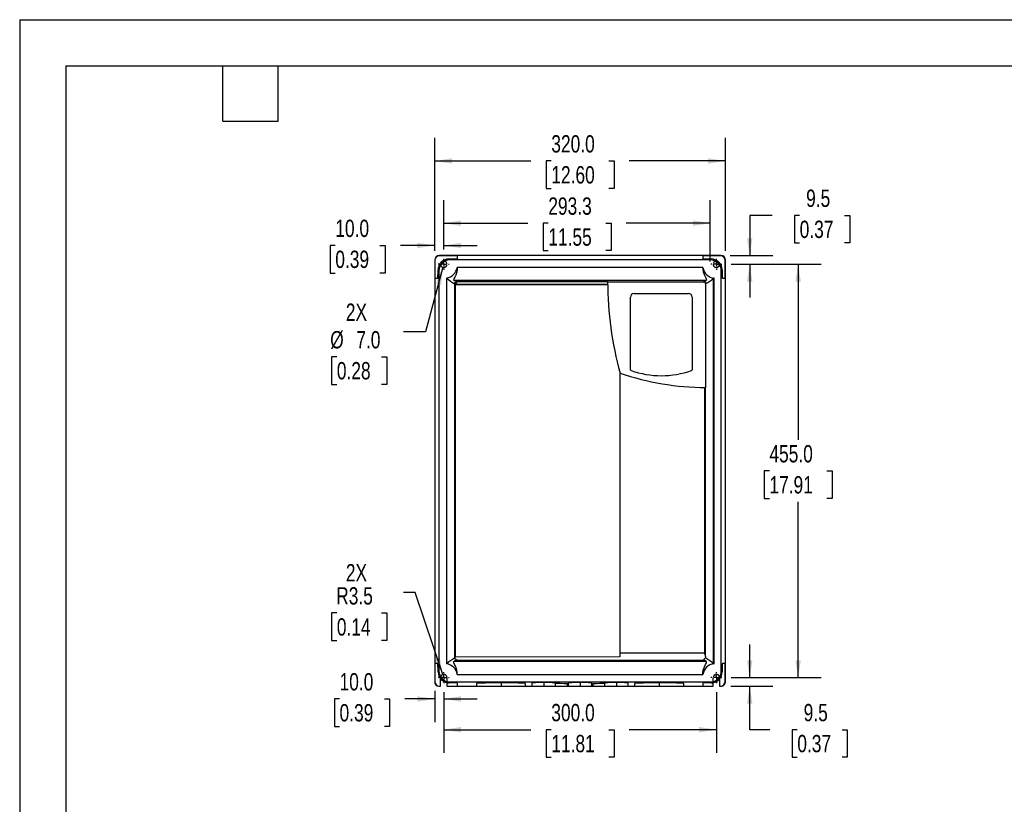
# Model space of a CAD drawing. Header units: millimetres. Extents: x 0 to 2235, y 0 to 1727.
# Tile 2 of 3: x 0 to 1083, y 864 to 1727. Entities that reach past the tile are written whole.
import ezdxf

# ---------------------------------------------------------------- set-up
doc = ezdxf.new("R2010")
doc.units = ezdxf.units.MM
doc.header["$LTSCALE"] = 8
doc.linetypes.add('CENTERX2', pattern=[20.32, 12.7, -2.54, 2.54, -2.54])
doc.linetypes.add('HIDDEN', pattern=[1.905, 1.27, -0.635])
doc.layers.add('CENTER', color=40, linetype='CENTERX2')
doc.layers.add('HIDDEN', color=102, linetype='HIDDEN')
doc.layers.add('DIMENSIONS', color=140, linetype='Continuous', lineweight=25)
doc.layers.add('TEXT', color=140, linetype='Continuous', lineweight=25)
doc.styles.add('SLDTEXTSTYLE2', font='TXT', dxfattribs={"width": 0.75})
doc.dimstyles.new('SLDDIMSTYLE0', dxfattribs={"dimtxt": 19.05, "dimasz": 19.05, "dimexe": 0, "dimexo": 0.0625, "dimgap": 4.7625, "dimtad": 0, "dimtih": 1, "dimtoh": 1, "dimdec": 1, "dimrnd": 1e-09, "dimzin": 12, "dimdsep": 46, "dimtxsty": 'SLDTEXTSTYLE2', "dimsah": 1, "dimcen": 0, "dimadec": 0, "dimazin": 3, "dimtfac": 1, "dimtdec": 1, "dimtofl": 0, "dimtmove": 0, "dimatfit": 3, "dimfxl": 0, "dimfrac": 2, "dimtolj": 1, "dimtzin": 12, "dimarcsym": 0})
doc.dimstyles.new('SLDDIMSTYLE1', dxfattribs={"dimtxt": 19.05, "dimasz": 19.05, "dimexe": 0, "dimexo": 0.0625, "dimgap": 4.7625, "dimtad": 0, "dimtih": 1, "dimtoh": 1, "dimdec": 1, "dimrnd": 1e-09, "dimzin": 4, "dimdsep": 46, "dimtxsty": 'SLDTEXTSTYLE2', "dimsah": 1, "dimcen": 0, "dimadec": 0, "dimazin": 1, "dimtfac": 1, "dimtdec": 1, "dimtofl": 0, "dimtmove": 0, "dimatfit": 3, "dimfxl": 0, "dimfrac": 2, "dimtolj": 1, "dimtzin": 12, "dimarcsym": 0})
doc.dimstyles.new('SLDDIMSTYLE2', dxfattribs={"dimtxt": 19.05, "dimasz": 19.05, "dimexe": 0, "dimexo": 0.0625, "dimgap": 4.7625, "dimtad": 0, "dimtih": 1, "dimtoh": 1, "dimdec": 1, "dimrnd": 1e-09, "dimzin": 12, "dimdsep": 46, "dimtxsty": 'SLDTEXTSTYLE2', "dimsah": 1, "dimcen": 0.09, "dimadec": 0, "dimazin": 3, "dimtfac": 1, "dimtdec": 1, "dimtofl": 0, "dimtmove": 0, "dimatfit": 3, "dimfxl": 0, "dimfrac": 2, "dimtolj": 1, "dimtzin": 12, "dimarcsym": 0})
doc.dimstyles.new('SLDDIMSTYLE3', dxfattribs={"dimtxt": 19.05, "dimasz": 19.05, "dimexe": 0, "dimexo": 0.0625, "dimgap": 4.7625, "dimtad": 0, "dimtih": 1, "dimtoh": 1, "dimdec": 1, "dimrnd": 1e-09, "dimzin": 4, "dimdsep": 46, "dimtxsty": 'SLDTEXTSTYLE2', "dimsah": 1, "dimcen": 0.09, "dimadec": 0, "dimazin": 1, "dimtfac": 1, "dimtdec": 1, "dimtofl": 0, "dimtmove": 0, "dimatfit": 3, "dimfxl": 0, "dimfrac": 2, "dimtolj": 1, "dimtzin": 12, "dimarcsym": 0})
doc.dimstyles.new('SLDDIMSTYLE4', dxfattribs={"dimtxt": 19.05, "dimasz": 19.05, "dimexe": 0, "dimexo": 0.0625, "dimgap": 4.7625, "dimtad": 0, "dimtih": 1, "dimtoh": 1, "dimdec": 1, "dimrnd": 1e-09, "dimzin": 4, "dimdsep": 46, "dimtxsty": 'SLDTEXTSTYLE2', "dimsah": 1, "dimcen": 0.09, "dimadec": 0, "dimazin": 1, "dimtfac": 1, "dimtdec": 1, "dimtmove": 0, "dimatfit": 0, "dimfxl": 0, "dimfrac": 2, "dimtolj": 1, "dimtzin": 12, "dimarcsym": 0})
doc.dimstyles.new('SLDDIMSTYLE5', dxfattribs={"dimtxt": 19.05, "dimasz": 19.05, "dimexe": 0, "dimexo": 0.0625, "dimgap": 4.7625, "dimtad": 0, "dimtih": 1, "dimtoh": 1, "dimdec": 1, "dimrnd": 1e-09, "dimzin": 12, "dimdsep": 46, "dimtxsty": 'SLDTEXTSTYLE2', "dimsah": 1, "dimcen": 0.09, "dimadec": 0, "dimazin": 3, "dimtfac": 1, "dimtdec": 1, "dimtmove": 0, "dimatfit": 0, "dimfxl": 0, "dimfrac": 2, "dimtolj": 1, "dimtzin": 12, "dimarcsym": 0})

# ---------------------------------------------------------------- blocks, each defined once
blk = doc.blocks.new('_D')
at = {"layer": 'DIMENSIONS'}
for p, q in [((435.3, 1096.7), (422.5, 1096.7)), ((465.6, 1006.4), (435.3, 1096.7)), ((349, 1074.2), (343.2, 1074.2)), ((343.2, 1074.2), (343.2, 1043.9)), ((398.2, 1074.2), (404, 1074.2)), ((404, 1074.2), (404, 1043.9)), ((343.2, 1043.9), (349, 1043.9)), ((404, 1043.9), (398.2, 1043.9))]:
    blk.add_line(p, q, dxfattribs=at)
blk.add_solid([(465.6, 1006.4), (462.3, 1025.4), (456.7, 1023.5)], dxfattribs=at)
at = {"layer": 'DIMENSIONS', "char_height": 19.05, "attachment_point": 1, "style": 'SLDTEXTSTYLE2'}
for s, insert in [('2X', (358.9, 1128)), ('R3.5', (348.3, 1102.6)), ('0.14', (349, 1068.4))]:
    blk.add_mtext(s, dxfattribs=dict(at, insert=insert))
blk = doc.blocks.new('_D_1')
at = {"layer": 'DIMENSIONS'}
for p, q in [((465.8, 1454.7), (446.7, 1383.5)), ((446.7, 1383.5), (422.5, 1383.5)), ((349, 1356.1), (343.2, 1356.1)), ((343.2, 1356.1), (343.2, 1325.8)), ((398.2, 1356.1), (404, 1356.1)), ((404, 1356.1), (404, 1325.8)), ((343.2, 1325.8), (349, 1325.8)), ((404, 1325.8), (398.2, 1325.8))]:
    blk.add_line(p, q, dxfattribs=at)
blk.add_solid([(465.8, 1454.7), (458, 1437), (463.7, 1435.5)], dxfattribs=at)
at = {"layer": 'DIMENSIONS', "char_height": 19.05, "attachment_point": 1, "style": 'SLDTEXTSTYLE2'}
for s, insert in [('2X', (358.9, 1414.8)), ('%%c', (341.7, 1384.5)), ('7.0', (370.4, 1384.5)), ('0.28', (349, 1350.4))]:
    blk.add_mtext(s, dxfattribs=dict(at, insert=insert))
blk = doc.blocks.new('_D_2')
at = {"layer": 'DIMENSIONS'}
for p, q in [((466.7, 1474.3), (466.7, 1528.6)), ((760, 1461), (760, 1528.6)), ((466.7, 1503.2), (559.2, 1503.2)), ((581.7, 1503.2), (575.9, 1503.2)), ((575.9, 1503.2), (575.9, 1473)), ((645, 1503.2), (650.8, 1503.2)), ((650.8, 1503.2), (650.8, 1473)), ((760, 1503.2), (667.5, 1503.2)), ((575.9, 1473), (581.7, 1473)), ((650.8, 1473), (645, 1473))]:
    blk.add_line(p, q, dxfattribs=at)
for points in [[(466.7, 1503.2), (485.7, 1500.3), (485.7, 1506.2)], [(760, 1503.2), (741, 1506.2), (741, 1500.3)]]:
    blk.add_solid(points, dxfattribs=at)
at = {"layer": 'DIMENSIONS', "char_height": 19.05, "attachment_point": 1, "style": 'SLDTEXTSTYLE2'}
for s, insert in [('293.3', (581.7, 1531.6)), ('11.55', (581.7, 1497.5))]:
    blk.add_mtext(s, dxfattribs=dict(at, insert=insert))
blk = doc.blocks.new('_D_3')
at = {"layer": 'DIMENSIONS'}
for p, q in [((466.7, 986.9), (466.7, 920.3)), ((766.7, 986.9), (766.7, 920.3)), ((466.7, 945.7), (562.5, 945.7)), ((585, 945.7), (579.2, 945.7)), ((579.2, 945.7), (579.2, 915.5)), ((648.3, 945.7), (654.1, 945.7)), ((654.1, 945.7), (654.1, 915.5)), ((766.7, 945.7), (670.8, 945.7)), ((579.2, 915.5), (585, 915.5)), ((654.1, 915.5), (648.3, 915.5))]:
    blk.add_line(p, q, dxfattribs=at)
for points in [[(466.7, 945.7), (485.7, 942.8), (485.7, 948.7)], [(766.7, 945.7), (747.6, 948.7), (747.6, 942.8)]]:
    blk.add_solid(points, dxfattribs=at)
at = {"layer": 'DIMENSIONS', "char_height": 19.05, "attachment_point": 1, "style": 'SLDTEXTSTYLE2'}
for s, insert in [('300.0', (585, 974.1)), ('11.81', (585, 940))]:
    blk.add_mtext(s, dxfattribs=dict(at, insert=insert))
blk = doc.blocks.new('_D_4')
at = {"layer": 'DIMENSIONS'}
for p, q in [((782.9, 1458.1), (882.1, 1458.1)), ((856.7, 1458.1), (856.7, 1264.7)), ((825, 1230.6), (819.2, 1230.6)), ((819.2, 1230.6), (819.2, 1200.3)), ((888.3, 1230.6), (894.1, 1230.6)), ((894.1, 1230.6), (894.1, 1200.3)), ((819.2, 1200.3), (825, 1200.3)), ((856.7, 1003.1), (856.7, 1196.4)), ((894.1, 1200.3), (888.3, 1200.3)), ((782.9, 1003.1), (882.1, 1003.1))]:
    blk.add_line(p, q, dxfattribs=at)
for points in [[(856.7, 1458.1), (853.7, 1439), (859.6, 1439)], [(856.7, 1003.1), (859.6, 1022.1), (853.7, 1022.1)]]:
    blk.add_solid(points, dxfattribs=at)
at = {"layer": 'DIMENSIONS', "char_height": 19.05, "attachment_point": 1, "style": 'SLDTEXTSTYLE2'}
for s, insert in [('455.0', (825, 1259)), ('17.91', (825, 1224.8))]:
    blk.add_mtext(s, dxfattribs=dict(at, insert=insert))
blk = doc.blocks.new('_D_5')
at = {"layer": 'DIMENSIONS'}
for p, q in [((456.7, 1472.7), (456.7, 1504.1)), ((466.7, 1474.3), (466.7, 1504.1)), ((347.3, 1478.7), (341.5, 1478.7)), ((341.5, 1478.7), (341.5, 1448.4)), ((396.5, 1478.7), (402.3, 1478.7)), ((402.3, 1478.7), (402.3, 1448.4)), ((456.7, 1478.7), (419, 1478.7)), ((466.7, 1478.7), (503.3, 1478.7)), ((341.5, 1448.4), (347.3, 1448.4)), ((402.3, 1448.4), (396.5, 1448.4))]:
    blk.add_line(p, q, dxfattribs=at)
for points in [[(456.7, 1478.7), (437.6, 1481.6), (437.6, 1475.8)], [(466.7, 1478.7), (485.7, 1475.8), (485.7, 1481.6)]]:
    blk.add_solid(points, dxfattribs=at)
at = {"layer": 'DIMENSIONS', "char_height": 19.05, "attachment_point": 1, "style": 'SLDTEXTSTYLE2'}
for s, insert in [('10.0', (347.3, 1507.1)), ('0.39', (347.3, 1473))]:
    blk.add_mtext(s, dxfattribs=dict(at, insert=insert))
blk = doc.blocks.new('_D_6')
at = {"layer": 'DIMENSIONS'}
for p, q in [((828.1, 1511.8), (803.3, 1511.8)), ((803.3, 1511.8), (803.3, 1467.6)), ((858.3, 1511.8), (852.5, 1511.8)), ((852.5, 1511.8), (852.5, 1481.5)), ((907.6, 1511.8), (913.4, 1511.8)), ((913.4, 1511.8), (913.4, 1481.5)), ((852.5, 1481.5), (858.3, 1481.5)), ((913.4, 1481.5), (907.6, 1481.5)), ((781.8, 1467.6), (828.7, 1467.6)), ((782.9, 1458.1), (828.7, 1458.1)), ((803.3, 1458.1), (803.3, 1421.4))]:
    blk.add_line(p, q, dxfattribs=at)
for points in [[(803.3, 1467.6), (806.3, 1486.6), (800.4, 1486.6)], [(803.3, 1458.1), (800.4, 1439), (806.3, 1439)]]:
    blk.add_solid(points, dxfattribs=at)
at = {"layer": 'DIMENSIONS', "char_height": 19.05, "attachment_point": 1, "style": 'SLDTEXTSTYLE2'}
for s, insert in [('9.5', (865.4, 1540.2)), ('0.37', (858.3, 1506))]:
    blk.add_mtext(s, dxfattribs=dict(at, insert=insert))
blk = doc.blocks.new('_D_7')
at = {"layer": 'DIMENSIONS'}
for p, q in [((456.7, 988.4), (456.7, 954.2)), ((466.7, 986.9), (466.7, 954.2)), ((352, 979.6), (346.3, 979.6)), ((346.3, 979.6), (346.3, 949.3)), ((401.3, 979.6), (407.1, 979.6)), ((407.1, 979.6), (407.1, 949.3)), ((456.7, 979.6), (423.8, 979.6)), ((466.7, 979.6), (503.3, 979.6)), ((346.3, 949.3), (352, 949.3)), ((407.1, 949.3), (401.3, 949.3))]:
    blk.add_line(p, q, dxfattribs=at)
for points in [[(456.7, 979.6), (437.6, 982.5), (437.6, 976.6)], [(466.7, 979.6), (485.7, 976.6), (485.7, 982.5)]]:
    blk.add_solid(points, dxfattribs=at)
at = {"layer": 'DIMENSIONS', "char_height": 19.05, "attachment_point": 1, "style": 'SLDTEXTSTYLE2'}
for s, insert in [('10.0', (352, 1008)), ('0.39', (352, 973.9))]:
    blk.add_mtext(s, dxfattribs=dict(at, insert=insert))
blk = doc.blocks.new('_D_8')
at = {"layer": 'DIMENSIONS'}
for p, q in [((803.3, 1003.1), (803.3, 1039.7)), ((782.9, 1003.1), (828.7, 1003.1)), ((782.4, 993.6), (828.7, 993.6)), ((803.3, 945.7), (803.3, 993.6)), ((825.5, 945.7), (803.3, 945.7)), ((855.7, 945.7), (849.9, 945.7)), ((849.9, 945.7), (849.9, 915.5)), ((904.9, 945.7), (910.7, 945.7)), ((910.7, 945.7), (910.7, 915.5)), ((849.9, 915.5), (855.7, 915.5)), ((910.7, 915.5), (904.9, 915.5))]:
    blk.add_line(p, q, dxfattribs=at)
for points in [[(803.3, 1003.1), (806.3, 1022.1), (800.4, 1022.1)], [(803.3, 993.6), (800.4, 974.5), (806.3, 974.5)]]:
    blk.add_solid(points, dxfattribs=at)
at = {"layer": 'DIMENSIONS', "char_height": 19.05, "attachment_point": 1, "style": 'SLDTEXTSTYLE2'}
for s, insert in [('9.5', (862.7, 974.1)), ('0.37', (855.7, 940))]:
    blk.add_mtext(s, dxfattribs=dict(at, insert=insert))
blk = doc.blocks.new('_D_9')
at = {"layer": 'DIMENSIONS'}
for p, q in [((456.7, 1472.7), (456.7, 1597.1)), ((776.7, 1472.7), (776.7, 1597.1)), ((456.7, 1571.7), (562.5, 1571.7)), ((585, 1571.7), (579.2, 1571.7)), ((579.2, 1571.7), (579.2, 1541.4)), ((648.3, 1571.7), (654.1, 1571.7)), ((654.1, 1571.7), (654.1, 1541.4)), ((776.7, 1571.7), (670.8, 1571.7)), ((579.2, 1541.4), (585, 1541.4)), ((654.1, 1541.4), (648.3, 1541.4))]:
    blk.add_line(p, q, dxfattribs=at)
for points in [[(456.7, 1571.7), (475.7, 1568.8), (475.7, 1574.6)], [(776.7, 1571.7), (757.6, 1574.6), (757.6, 1568.8)]]:
    blk.add_solid(points, dxfattribs=at)
at = {"layer": 'DIMENSIONS', "char_height": 19.05, "attachment_point": 1, "style": 'SLDTEXTSTYLE2'}
for s, insert in [('320.0', (585, 1600.1)), ('12.60', (585, 1566))]:
    blk.add_mtext(s, dxfattribs=dict(at, insert=insert))
blk = doc.blocks.new('SW_CENTERMARKSYMBOL_0')
at = {"layer": 'CENTER', "color": 0}
for p, q in [((-5.08, 0), (-6.04, 0)), ((0, 0), (-2.54, 0)), ((0, 5.08), (0, 6.04)), ((0, 0), (0, 2.54)), ((0, 0), (0, -2.54)), ((0, 0), (2.54, 0)), ((5.08, 0), (6.04, 0)), ((0, -5.08), (0, -6.04))]:
    blk.add_line(p, q, dxfattribs=at)
blk = doc.blocks.new('SW_CENTERMARKSYMBOL_1')
at = {"layer": 'CENTER', "color": 0}
for p, q in [((-5.08, 0), (-6.04, 0)), ((0, 0), (-2.54, 0)), ((0, 5.08), (0, 6.04)), ((0, 0), (0, 2.54)), ((0, 0), (0, -2.54)), ((0, 0), (2.54, 0)), ((5.08, 0), (6.04, 0)), ((0, -5.08), (0, -6.04))]:
    blk.add_line(p, q, dxfattribs=at)
blk = doc.blocks.new('SW_CENTERMARKSYMBOL_2')
at = {"layer": 'CENTER', "color": 0}
for p, q in [((-5.08, 0), (-6.04, 0)), ((0, 0), (-2.54, 0)), ((0, 5.08), (0, 6.04)), ((0, 0), (0, 2.54)), ((0, 0), (0, -2.54)), ((0, 0), (2.54, 0)), ((5.08, 0), (6.04, 0)), ((0, -5.08), (0, -6.04))]:
    blk.add_line(p, q, dxfattribs=at)
blk = doc.blocks.new('SW_CENTERMARKSYMBOL_3')
at = {"layer": 'CENTER', "color": 0}
for p, q in [((-5.08, 0), (-6.04, 0)), ((0, 0), (-2.54, 0)), ((0, 5.08), (0, 6.04)), ((0, 0), (0, 2.54)), ((0, 0), (0, -2.54)), ((0, 0), (2.54, 0)), ((5.08, 0), (6.04, 0)), ((0, -5.08), (0, -6.04))]:
    blk.add_line(p, q, dxfattribs=at)

msp = doc.modelspace()

# ---------------------------------------------------------------- linework, layer by layer
at = {"color": 7, "linetype": 'Continuous'}
for q in [(0.02, 0.02), (2235.22, 1727.22)]:
    msp.add_line((0.02, 1727.22), q, dxfattribs=at)
for p, q in [((461.87, 1467.36), (461.67, 1467.56)), ((771.67, 1467.56), (461.67, 1467.56)), ((481.67, 1467.36), (461.87, 1467.36)), ((472.37, 1463.85), (469.67, 1463.53)), ((473.34, 1462.87), (472.37, 1463.85)), ((760, 1462.87), (473.34, 1462.87)), ((481.67, 1464.15), (481.67, 1467.36)), ((771.48, 1467.36), (751.67, 1467.36)), ((751.67, 1467.36), (751.67, 1464.15)), ((760.98, 1463.85), (760, 1462.87)), ((763.67, 1463.53), (760.98, 1463.85)), ((771.67, 1467.56), (771.48, 1467.36)), ((456.67, 1462.56), (456.67, 998.53)), ((456.67, 1462.56), (456.87, 1462.37)), ((456.87, 1462.37), (456.87, 1442.56)), ((460.69, 1454.56), (460.37, 1451.85)), ((751.89, 1454.53), (481.46, 1454.53)), ((772.97, 1451.85), (772.65, 1454.56)), ((776.48, 1462.37), (776.67, 1462.56)), ((776.48, 1442.56), (776.48, 1462.37)), ((776.67, 998.53), (776.67, 1462.56)), ((456.87, 1442.56), (460.07, 1442.56)), ((460.37, 1451.85), (461.35, 1450.87)), ((461.35, 1450.87), (461.35, 1010.3)), ((469.78, 1442.77), (469.78, 1442.73)), ((469.78, 1442.73), (469.78, 1018.37)), ((763.56, 1018.41), (763.56, 1442.73)), ((764.06, 1018.44), (764.06, 1442.7)), ((772, 1450.87), (772.97, 1451.85)), ((772, 1010.3), (772, 1450.87)), ((773.28, 1442.56), (776.48, 1442.56)), ((478.19, 1440), (481.51, 1438.86)), ((755.16, 1440), (478.19, 1440)), ((478.46, 1436.65), (478.46, 1024.47)), ((480.07, 1437.57), (478.59, 1437.57)), ((478.59, 1437.57), (478.59, 1436.68)), ((479.45, 1435.76), (479.45, 1436.08)), ((479.45, 1025.47), (479.45, 1435.76)), ((647.03, 1435.75), (479.45, 1435.76)), ((479.45, 1435.76), (647.03, 1435.76)), ((647.01, 1438.86), (481.51, 1438.86)), ((647.01, 1438.86), (754.76, 1438.86)), ((751.83, 1438.86), (755.16, 1440)), ((754.76, 1438.86), (754.76, 1322.32)), ((754.85, 1437.57), (754.76, 1437.57)), ((754.76, 1435.74), (754.81, 1435.76)), ((754.76, 1435.76), (754.81, 1435.76)), ((754.85, 1436.63), (754.85, 1437.57)), ((672.16, 1341.91), (672.16, 1421.86)), ((676.01, 1425.71), (736.11, 1425.71)), ((739.96, 1421.86), (739.96, 1341.91)), ((660.43, 1339.3), (660.43, 1030.14)), ((753.76, 1322.33), (753.76, 1030.14)), ((754.76, 1026.43), (754.76, 1322.32)), ((753.76, 1030.14), (660.43, 1030.14)), ((660.43, 1030.14), (660.43, 1025.9)), ((460.07, 1018.56), (456.87, 1018.56)), ((456.87, 1018.56), (456.87, 998.73)), ((478.19, 1021.12), (755.15, 1021.12)), ((478.46, 1024.47), (478.46, 1024.47)), ((660.43, 1025.9), (479.45, 1025.47)), ((481.19, 1022.14), (752.16, 1022.14)), ((776.48, 1018.56), (773.28, 1018.56)), ((776.48, 998.73), (776.48, 1018.56)), ((461.35, 1010.3), (460.37, 1009.3)), ((460.37, 1009.3), (460.7, 1006.56)), ((469.78, 1018.37), (469.78, 1018.33)), ((772.97, 1009.3), (772, 1010.3)), ((772.64, 1006.56), (772.97, 1009.3)), ((456.87, 998.73), (456.67, 998.53)), ((463.17, 993.73), (463.17, 1001.62)), ((470.17, 997.54), (470.17, 993.73)), ((472.37, 997.31), (473.34, 998.3)), ((473.34, 998.3), (760, 998.3)), ((481.52, 1006.41), (751.9, 1006.41)), ((481.67, 993.73), (481.67, 997)), ((529.67, 997.27), (529.67, 993.56)), ((563.65, 997.26), (563.65, 993.56)), ((576.67, 997.61), (576.67, 993.56)), ((589.7, 993.56), (589.7, 997.26)), ((603.65, 997.26), (603.65, 993.56)), ((616.67, 997.61), (616.67, 993.56)), ((629.7, 993.56), (629.7, 997.26)), ((643.65, 997.26), (643.65, 993.56)), ((656.67, 997.61), (656.67, 993.56)), ((669.7, 993.56), (669.7, 997.26)), ((703.67, 997.27), (703.67, 993.56)), ((751.67, 997), (751.67, 993.73)), ((760, 998.3), (760.98, 997.31)), ((763.17, 993.73), (763.17, 997.54)), ((770.17, 1001.62), (770.17, 993.73)), ((776.67, 998.53), (776.48, 998.73)), ((461.14, 993.56), (461.7, 993.56)), ((461.7, 993.56), (461.87, 993.73)), ((461.7, 993.56), (463.17, 993.56)), ((461.87, 993.73), (463.17, 993.73)), ((463.17, 993.56), (463.17, 993.73)), ((470.17, 993.73), (481.67, 993.73)), ((470.17, 993.73), (470.17, 993.56)), ((470.17, 993.56), (502.65, 993.56)), ((502.65, 996.55), (502.65, 993.56)), ((502.65, 993.56), (529.67, 993.56)), ((529.67, 993.56), (556.7, 993.56)), ((556.7, 993.56), (556.7, 996.55)), ((556.7, 993.56), (563.65, 993.56)), ((563.65, 993.56), (576.67, 993.56)), ((576.67, 993.56), (589.7, 993.56)), ((589.7, 993.56), (602.7, 993.56)), ((602.7, 993.56), (602.7, 996.12)), ((602.7, 993.56), (603.65, 993.56)), ((603.65, 993.56), (616.67, 993.56)), ((616.67, 993.56), (629.7, 993.56)), ((629.7, 993.56), (630.65, 993.56)), ((630.65, 996.12), (630.65, 993.56)), ((630.65, 993.56), (643.65, 993.56)), ((643.65, 993.56), (656.67, 993.56)), ((656.67, 993.56), (669.7, 993.56)), ((669.7, 993.56), (676.65, 993.56)), ((676.65, 996.55), (676.65, 993.56)), ((676.65, 993.56), (703.67, 993.56)), ((703.67, 993.56), (730.7, 993.56)), ((730.7, 993.56), (730.7, 996.55)), ((730.7, 993.56), (763.17, 993.56)), ((751.67, 993.73), (763.17, 993.73)), ((763.17, 993.56), (763.17, 993.73)), ((770.17, 993.73), (771.48, 993.73)), ((770.17, 993.73), (770.17, 993.56)), ((770.17, 993.56), (771.65, 993.56)), ((771.48, 993.73), (771.65, 993.56)), ((771.65, 993.56), (772.21, 993.56))]:
    msp.add_line(p, q)
at = {"flags": 128}
for points in [[(481.46, 1454.53), (481.42, 1452.09), (481.07, 1449.87), (479.83, 1446.06), (478.69, 1443.71), (477.79, 1441.91), (477.54, 1440.66), (478.19, 1440)], [(751.89, 1454.53), (751.93, 1452.09), (752.27, 1449.87), (753.52, 1446.06), (754.66, 1443.71), (755.56, 1441.91), (755.8, 1440.66), (755.16, 1440)], [(478.59, 1436.68), (478.48, 1436.65), (478.46, 1436.65)], [(481.52, 1006.41), (481.49, 1008.91), (481.14, 1011.17), (479.84, 1015.06), (478.66, 1017.44), (477.73, 1019.24), (477.49, 1020.49), (478.19, 1021.12)], [(481.19, 1022.14), (479.48, 1021.81), (478.19, 1021.12)], [(478.46, 1024.47), (479.99, 1023.44), (480.87, 1022.67), (481.22, 1022.21), (481.19, 1022.14)], [(751.9, 1006.41), (751.92, 1008.91), (752.26, 1011.17), (753.54, 1015.06), (754.7, 1017.44), (755.62, 1019.25), (755.85, 1020.49), (755.15, 1021.12)], [(755.15, 1021.12), (753.88, 1021.81), (752.16, 1022.14)], [(469.67, 997.62), (471, 997.39), (472.37, 997.31)], [(760.98, 997.31), (762.31, 997.39), (763.67, 997.62)]]:
    msp.add_lwpolyline(points, dxfattribs=at)
for centre, radius, start, end in [((467.61, 1456.6), 14, 278.91984, 351.49423), ((765.73, 1456.6), 14, 188.50577, 263.13824), ((509.95, 1490.76), 62.61, 230.08767, 239.79508), ((723.34, 1490.82), 62.69, 300.17479, 309.90828), ((763.72, 1441.1), 1.64, 77.95286, 95.47101), ((481.24, 1438.12), 2.71, 191.67684, 228.72367), ((478.48, 1440.79), 3.6, 296.14889, 327.50006), ((1022.65, 1438.81), 375.64, 179.99184, 195.54629), ((676.01, 1421.86), 3.85, 90, 180), ((736.11, 1421.86), 3.85, 0, 90), ((756.72, 1621.36), 299.05, 251.28285, 269.62435), ((673.01, 1341.91), 0.85, 180, 250.49808), ((706.06, 1435.23), 99.85, 250.49808, 289.50192), ((739.11, 1341.91), 0.85, 289.50192, 0), ((735.62, 1023.28), 19.4, 9.34152, 20.71061), ((509.95, 970.48), 62.5, 120.26093, 129.99336), ((479.59, 1024.35), 1.14, 97.13186, 173.61512), ((757.38, 1018.83), 6.18, 113.79594, 147.58656), ((723.38, 970.23), 62.73, 50.16943, 59.85638), ((467.65, 1004.49), 14, 7.89574, 81.24595), ((765.77, 1004.54), 14, 97.02677, 172.32232), ((763.72, 1020.04), 1.64, 264.69121, 282.21687)]:
    msp.add_arc(centre, radius, start, end)
for centre, major_axis, ratio, start_param, end_param in [((461.67, 1462.56), (-3.53, 3.54), 0.9993208, 5.500042, 7.0701589), ((461.87, 1462.36), (-3.53, 3.54), 0.9993208, 5.500042, 7.0701589), ((472.39, 1451.83), (-8.47, 8.51), 0.9993208, 5.7273136, 6.8416679), ((473.35, 1450.86), (-8.47, 8.51), 0.9993208, 5.500042, 7.0701589), ((469.67, 1464.15), (12, 0), 0.0261254, 4.9390377, 6.2831853), ((763.67, 1464.15), (12, 0), 0.0261254, 3.1415927, 4.4857402), ((759.99, 1450.86), (-8.47, -8.51), 0.9993208, 2.3546191, 3.924736), ((760.96, 1451.83), (-8.47, -8.51), 0.9993208, 2.58311, 3.6974644), ((771.48, 1462.36), (-3.53, -3.54), 0.9993208, 2.3546191, 3.924736), ((771.67, 1462.56), (-3.53, -3.54), 0.9993208, 2.3546191, 3.924736), ((460.07, 1454.56), (0, 12), 0.0260255, 3.1415927, 4.4845302), ((773.28, 1454.56), (0, 12), 0.0260255, 1.7986551, 3.1415927), ((-1391.66, 1435.92), (1873.87, 0), 0.0015709, 6.2289109, 6.3374597), ((755.07, 1435.92), (0, 2.94), 0.0874887, 0.9767208, 1.6250708), ((460.07, 1006.56), (0, 12), 0.0260255, 4.9429903, 6.2831853), ((755.38, 1030.14), (0, 8), 0.0874887, 2.053174, 2.3558285), ((773.28, 1006.56), (0, 12), 0.0260255, 0, 1.340195), ((473.35, 1010.31), (8.41, 8.58), 0.9993095, 2.3464748, 3.9165805), ((759.99, 1010.31), (8.41, -8.58), 0.9993095, 5.5081974, 7.0783032), ((461.67, 998.53), (3.5, 3.57), 0.9993095, 2.3464748, 3.8092082), ((461.87, 998.73), (3.5, 3.57), 0.9993095, 2.3464748, 3.9165805), ((472.39, 1009.32), (8.41, 8.58), 0.9993095, 2.5777342, 3.6893201), ((469.67, 997), (12, 0), 0.0265548, 0, 1.344159), ((529.67, 996.55), (27.03, 0), 0.0265548, 1.5707963, 3.1415927), ((529.67, 996.55), (27.03, 0), 0.0265548, 0, 1.5707963), ((576.67, 997.26), (13.03, 0), 0.0265548, 1.5707963, 3.1415927), ((576.67, 997.26), (13.03, 0), 0.0265548, 0, 1.5707963), ((616.67, 997.26), (13.03, 0), 0.0265548, 1.5707963, 3.1415927), ((616.67, 997.26), (13.03, 0), 0.0265548, 0, 1.5707963), ((656.67, 997.26), (13.03, 0), 0.0265548, 1.5707963, 3.1415927), ((656.67, 997.26), (13.03, 0), 0.0265548, 0, 1.5707963), ((703.67, 996.55), (27.03, 0), 0.0265548, 1.5707963, 3.1415927), ((703.67, 996.55), (27.03, 0), 0.0265548, 0, 1.5707963), ((763.67, 997), (12, 0), 0.0265548, 1.7974337, 3.1415927), ((760.96, 1009.32), (8.41, -8.58), 0.9993095, 5.7354579, 6.8470437), ((771.48, 998.73), (3.5, -3.57), 0.9993095, 5.5081974, 7.0783032), ((771.67, 998.53), (3.5, -3.57), 0.9993095, 5.6155698, 7.0783032), ((586.67, 996.12), (16.03, 0), 0.0265548, 0, 1.3808273), ((646.67, 996.12), (16.03, 0), 0.0265548, 1.7607654, 3.1415927)]:
    msp.add_ellipse(centre, major_axis=major_axis, ratio=ratio, start_param=start_param, end_param=end_param)
at = {"layer": 'HIDDEN'}
for p, q in [((463.17, 1001.62), (463.17, 1003.06)), ((470.17, 1003.06), (470.17, 997.52)), ((763.17, 997.52), (763.17, 1003.06)), ((770.17, 1003.06), (770.17, 1001.62))]:
    msp.add_line(p, q, dxfattribs=at)
for centre, start, end in [((466.67, 1458.06), 0, 180), ((466.67, 1458.06), 180, 0), ((766.67, 1458.06), 0, 180), ((766.67, 1458.06), 180, 0), ((466.67, 1003.06), 0, 180), ((766.67, 1003.06), 0, 180)]:
    msp.add_arc(centre, 3.5, start, end, dxfattribs=at)
at = {"layer": 'TEXT'}
for p, q in [((50.8, 1676.4), (2184.4, 1676.4)), ((50.8, 1676.4), (50.8, 50.8)), ((223.52, 1615.44), (223.52, 1676.4)), ((284.48, 1615.44), (284.48, 1676.4)), ((223.52, 1615.44), (284.48, 1615.44))]:
    msp.add_line(p, q, dxfattribs=at)

# ---------------------------------------------------------------- block references
at = {"layer": 'CENTER'}
for name, p in [('SW_CENTERMARKSYMBOL_0', (466.67, 1458.06)), ('SW_CENTERMARKSYMBOL_1', (766.67, 1458.06)), ('SW_CENTERMARKSYMBOL_3', (466.67, 1003.06)), ('SW_CENTERMARKSYMBOL_2', (766.67, 1003.06))]:
    msp.add_blockref(name, p, dxfattribs=at)

# ---------------------------------------------------------------- dimensions: what is measured, and where the dimension line sits
at = {"layer": 'DIMENSIONS'}
for base, p1, p2, dimstyle, picture, middle in [((456.67, 1571.7), (776.67, 1462.56), (456.67, 1462.56), 'SLDDIMSTYLE3', '_D_9', (616.67, 1571.7)), ((760, 1503.22), (466.67, 1464.1), (760, 1450.87), 'SLDDIMSTYLE2', '_D_2', (613.34, 1503.22)), ((456.67, 1478.72), (466.67, 1464.1), (456.67, 1462.56), 'SLDDIMSTYLE4', '_D_5', (371.9, 1478.72)), ((456.67, 979.56), (466.67, 997.02), (456.67, 998.53), 'SLDDIMSTYLE4', '_D_7', (376.67, 979.56)), ((766.67, 945.72), (466.67, 997.02), (766.67, 997.02), 'SLDDIMSTYLE3', '_D_3', (616.67, 945.72))]:
    dim = msp.add_linear_dim(base=base, p1=p1, p2=p2, dimstyle=dimstyle, dxfattribs=at)
    dim.commit()
    dim.dimension.update_dxf_attribs({"geometry": picture, "text_midpoint": middle, "dimtype": 160})
for base, p1, p2, dimstyle, picture, middle in [((803.35, 1458.06), (771.67, 1467.56), (772.71, 1458.06), 'SLDDIMSTYLE5', '_D_6', (803.35, 1511.76)), ((856.67, 1458.06), (772.71, 1003.06), (772.71, 1458.06), 'SLDDIMSTYLE3', '_D_4', (856.67, 1230.56)), ((803.35, 1003.06), (772.21, 993.56), (772.71, 1003.06), 'SLDDIMSTYLE5', '_D_8', (803.35, 945.72))]:
    dim = msp.add_linear_dim(base=base, p1=p1, p2=p2, angle=90, dimstyle=dimstyle, dxfattribs=at)
    dim.commit()
    dim.dimension.update_dxf_attribs({"geometry": picture, "text_midpoint": middle, "dimtype": 160})
dim = msp.add_diameter_dim_2p(p1=(467.58, 1461.44), p2=(465.77, 1454.68), text='2X\\P<>', dimstyle='SLDDIMSTYLE1', dxfattribs=at)
dim.commit()
dim.dimension.update_dxf_attribs({"geometry": '_D_1', "text_midpoint": (373.62, 1371.21), "dimtype": 163})
dim = msp.add_radius_dim(center=(466.67, 1003.06), mpoint=(465.56, 1006.38), text='2X\\P<>', dimstyle='SLDDIMSTYLE0', dxfattribs=at)
dim.commit()
dim.dimension.update_dxf_attribs({"geometry": '_D', "text_midpoint": (373.62, 1086.85), "dimtype": 164})

doc.saveas('drawing.dxf')
